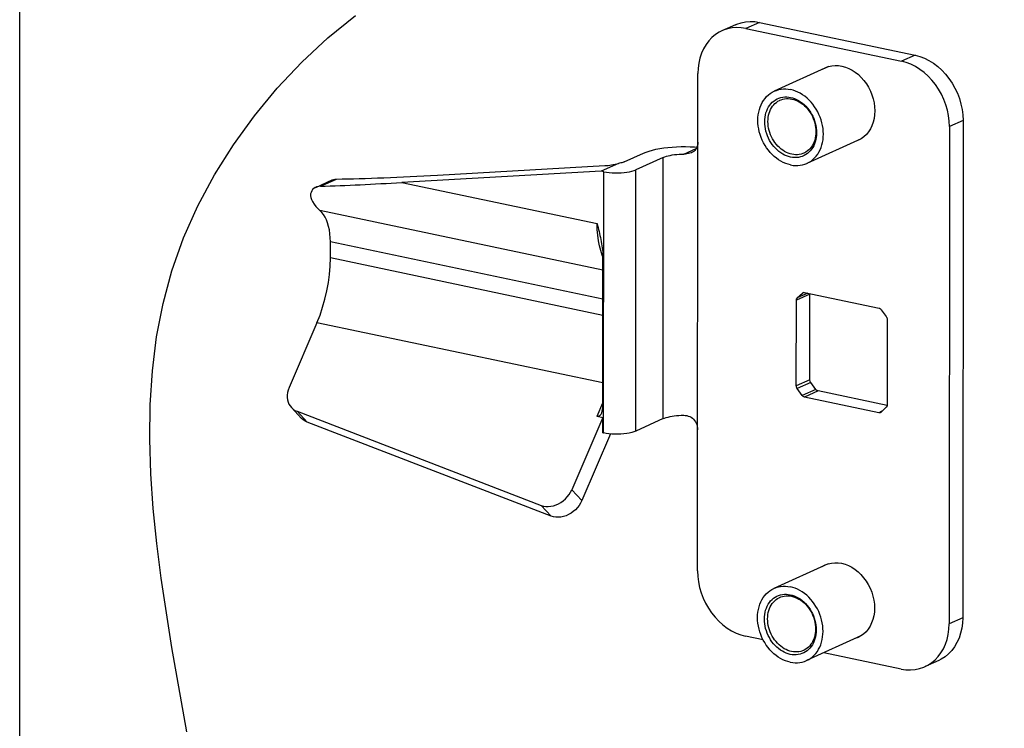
# Model space of a CAD drawing. Header units: inches. Extents: x 0 to 22, y 0 to 17.
# Tile 6 of 46: x 0 to 4.2, y 10.2 to 13.3. Entities that reach past the tile are written whole.
import ezdxf

# ---------------------------------------------------------------- set-up
doc = ezdxf.new("R2010")
doc.units = ezdxf.units.IN
doc.header["$LTSCALE"] = 1.21
doc.header["$MEASUREMENT"] = 0
doc.linetypes.add('PHANTOM', pattern=[0.8, 0.45, -0.05, 0.1, -0.05, 0.1, -0.05])
doc.layers.get('0').update_dxf_attribs({"linetype": 'CONTINUOUS'})
doc.layers.add('DEFAULT_3', color=7, linetype='PHANTOM')
doc.styles.get("Standard").update_dxf_attribs({"font": 'arial.ttf'})
doc.dimstyles.new('DIMSTYLE_1', dxfattribs={"dimtxt": 0.17, "dimasz": 0.2, "dimexe": 0.09, "dimexo": 0.07, "dimgap": 0.0425, "dimtad": 0, "dimtih": 1, "dimtoh": 1, "dimzin": 4, "dimdsep": 46, "dimtxsty": 'Standard', "dimblk": '_FILLED', "dimblk1": '_FILLED', "dimblk2": '_FILLED', "dimcen": 0.09, "dimadec": 3, "dimazin": 1, "dimtfac": 1, "dimtdec": 3, "dimtofl": 0, "dimtmove": 0, "dimatfit": 3, "dimldrblk": '_FILLED', "dimfxl": 0, "dimtolj": 1, "dimtzin": 4, "dimarcsym": 0})

# ---------------------------------------------------------------- blocks, each defined once
blk = doc.blocks.new('_FILLED')
at = {"color": 0, "linetype": 'ByBlock'}
blk.add_solid([(0, 0), (-1, 0.2), (-1, -0.2)], dxfattribs=at)
blk = doc.blocks.new('*D1')
at = {"color": 2, "linetype": 'Continuous'}
for p, q in [((20.9102, 11.4958), (20.8549, 11.6315)), ((21.0642, 11.1185), (20.9102, 11.4958)), ((20.9229, 11.4648), (11.4904, 7.6153)), ((1.2938, 3.4541), (10.7263, 7.3035)), ((1.2812, 3.4851), (1.2258, 3.6207)), ((1.4352, 3.1077), (1.2812, 3.4851))]:
    blk.add_line(p, q, dxfattribs=at)
at = {"color": 2, "linetype": 'Continuous', "xscale": 0.2, "yscale": 0.2, "zscale": 0.2}
for p, rotation in [((20.9229, 11.4648), 22.2006454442), ((1.2938, 3.4541), 202.2006454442)]:
    blk.add_blockref('_FILLED', p, dxfattribs=dict(at, rotation=rotation))
at = {"color": 2, "linetype": 'Continuous', "insert": (11.1084, 7.5444), "char_height": 0.17, "width": 0.594052, "attachment_point": 2, "line_spacing_factor": 0.9}
blk.add_mtext('37.00', dxfattribs=at)

msp = doc.modelspace()

# ---------------------------------------------------------------- linework, layer by layer
at = {"color": 7, "linetype": 'Continuous'}
for p, q in [((0, 0), (0, 17)), ((3.1867, 13.2791), (3.1282, 13.2526)), ((3.1867, 13.2791), (3.8566, 13.1381)), ((3.0832, 13.269), (3.0248, 13.2425)), ((3.1282, 13.2526), (3.7982, 13.1116)), ((3.8566, 13.1381), (3.7982, 13.1116)), ((3.4843, 13.089), (3.2503, 12.9828)), ((2.9199, 10.9183), (2.9213, 13.0583)), ((4.0632, 12.8568), (4.0048, 12.8303)), ((4.0632, 12.8568), (4.0618, 10.7168)), ((4.0048, 12.8303), (4.0034, 10.6903)), ((3.6252, 12.7785), (3.3912, 12.6723)), ((2.8611, 12.7122), (2.9142, 12.7363)), ((2.6043, 12.6786), (2.6864, 12.7158)), ((2.7724, 12.6977), (2.6544, 12.6442)), ((2.7717, 11.5735), (2.7724, 12.6977)), ((1.8, 12.6216), (2.521, 12.6625)), ((2.5791, 12.6721), (2.5047, 12.6383)), ((2.6536, 11.5199), (2.6544, 12.6442)), ((1.2753, 12.569), (1.3461, 12.6011)), ((1.2957, 12.5735), (1.3647, 12.6048)), ((2.5047, 12.6383), (1.6464, 12.5897)), ((2.5155, 12.6361), (2.5047, 12.6383)), ((2.5147, 11.5118), (2.5155, 12.6361)), ((1.6464, 12.5897), (2.4872, 12.4128)), ((2.5119, 12.2128), (1.2929, 12.4693)), ((1.3381, 12.2651), (1.3381, 12.3344)), ((2.5118, 12.0874), (1.3381, 12.3344)), ((2.5118, 12.0181), (1.3381, 12.2651)), ((2.5119, 12.2702), (2.5088, 12.2776)), ((2.5115, 11.6213), (2.5119, 12.2727)), ((3.4039, 12.1099), (3.3454, 12.0833)), ((3.3493, 12.0933), (3.3713, 12.114)), ((3.3942, 12.1136), (3.3493, 12.0933)), ((3.3773, 12.1167), (3.3713, 12.114)), ((3.379, 12.1167), (3.3807, 12.1165)), ((3.3807, 12.1165), (3.7014, 12.049)), ((3.4036, 11.7411), (3.4039, 12.1099)), ((3.4039, 12.1099), (3.404, 12.1116)), ((3.3452, 11.7145), (3.3454, 12.0833)), ((3.7108, 12.0425), (3.7328, 12.0126)), ((1.2806, 11.9864), (1.1606, 11.7069)), ((2.5116, 11.7274), (1.2806, 11.9864)), ((3.7366, 12.001), (3.7364, 11.6322)), ((3.4036, 11.7411), (3.3452, 11.7145)), ((3.4075, 11.7295), (3.349, 11.703)), ((3.4295, 11.6995), (3.4075, 11.7295)), ((3.3711, 11.673), (3.349, 11.703)), ((3.4295, 11.6995), (3.3711, 11.673)), ((3.4389, 11.6931), (3.3804, 11.6666)), ((3.7011, 11.5991), (3.3804, 11.6666)), ((3.736, 11.6306), (3.4389, 11.6931)), ((1.2136, 11.5748), (1.1702, 11.6212)), ((2.4867, 11.5839), (2.5115, 11.6418)), ((3.7325, 11.6223), (3.7105, 11.6016)), ((1.2378, 11.5586), (1.1945, 11.605)), ((1.1945, 11.605), (2.2463, 11.2002)), ((2.5115, 11.5787), (2.3778, 11.2672)), ((2.4867, 11.5839), (2.5115, 11.5787)), ((2.5114, 11.5125), (2.5115, 11.5787)), ((3.7141, 11.605), (3.7011, 11.5991)), ((2.2896, 11.1538), (1.2378, 11.5586)), ((2.7717, 11.5735), (2.6536, 11.5199)), ((2.5443, 11.5077), (2.4212, 11.2208)), ((2.5114, 11.5125), (2.5147, 11.5118)), ((2.3778, 11.2672), (2.4212, 11.2208)), ((2.2463, 11.2002), (2.2896, 11.1538)), ((3.4829, 10.949), (3.2488, 10.8428)), ((4.0618, 10.7168), (4.0034, 10.6903)), ((3.2026, 10.621), (3.1265, 10.637)), ((3.6238, 10.6384), (3.3898, 10.5322)), ((3.7964, 10.496), (3.464, 10.566)), ((3.9584, 10.5327), (3.8999, 10.5061))]:
    msp.add_line(p, q, dxfattribs=at)
for points in [[(3.0832, 13.269), (3.0892, 13.2716), (3.1075, 13.2777), (3.1267, 13.2815), (3.1463, 13.283), (3.1663, 13.2823), (3.1867, 13.2791)], [(3.0248, 13.2425), (3.0133, 13.2367), (2.997, 13.2262), (2.982, 13.2137), (2.9683, 13.1993), (2.9562, 13.1831), (2.9458, 13.1653), (2.9371, 13.146), (2.9303, 13.1255), (2.9253, 13.1039), (2.9223, 13.0815), (2.9213, 13.0583)], [(3.1282, 13.2526), (3.1079, 13.2557), (3.0879, 13.2565), (3.0682, 13.255), (3.0491, 13.2512), (3.0307, 13.245), (3.0248, 13.2425)], [(4.0048, 12.8303), (4.0038, 12.854), (4.0009, 12.8775), (3.9959, 12.9012), (3.9891, 12.9246), (3.9804, 12.9475), (3.97, 12.9698), (3.958, 12.991), (3.9443, 13.0112), (3.9293, 13.03), (3.913, 13.0474), (3.8956, 13.063), (3.8773, 13.0769), (3.8582, 13.0887), (3.8385, 13.0986), (3.8185, 13.1062), (3.7982, 13.1116)], [(3.8566, 13.1381), (3.877, 13.1327), (3.897, 13.1251), (3.9166, 13.1153), (3.9357, 13.1034), (3.9541, 13.0895), (3.9715, 13.0739), (3.9878, 13.0566), (4.0028, 13.0377), (4.0164, 13.0176), (4.0285, 12.9963), (4.0389, 12.9741), (4.0476, 12.9512), (4.0544, 12.9277), (4.0593, 12.9041), (4.0623, 12.8805), (4.0632, 12.8568)], [(3.4581, 13.0771), (3.4583, 13.0773), (3.4708, 13.084)], [(3.4708, 13.084), (3.484, 13.089), (3.4979, 13.0921), (3.5122, 13.0936), (3.5268, 13.0931), (3.5417, 13.0909)], [(3.5417, 13.0909), (3.5566, 13.0869), (3.5712, 13.0811), (3.5856, 13.0737), (3.5994, 13.0647), (3.6126, 13.0541), (3.6251, 13.0422), (3.6366, 13.029), (3.6471, 13.0148), (3.6564, 12.9995), (3.6645, 12.9835), (3.6712, 12.9669), (3.6766, 12.9498), (3.6804, 12.9325), (3.6827, 12.9152), (3.6835, 12.8979), (3.6827, 12.8811), (3.6803, 12.8647), (3.6765, 12.849), (3.6712, 12.8342), (3.6644, 12.8204), (3.6563, 12.8078), (3.647, 12.7965), (3.6364, 12.7866), (3.6249, 12.7783), (3.6125, 12.7716)], [(3.3206, 12.6654), (3.3101, 12.6681), (3.2996, 12.6716), (3.2892, 12.6761), (3.2791, 12.6813), (3.2691, 12.6874), (3.2594, 12.6943), (3.2501, 12.702), (3.2412, 12.7103), (3.2327, 12.7193), (3.2247, 12.7289), (3.2173, 12.739), (3.2104, 12.7496), (3.2042, 12.7607), (3.1985, 12.7722), (3.1936, 12.7839), (3.1894, 12.7959), (3.1859, 12.8081), (3.1832, 12.8204), (3.1813, 12.8327), (3.1801, 12.845), (3.1797, 12.8572), (3.1801, 12.8693), (3.1813, 12.8811), (3.1833, 12.8926), (3.186, 12.9037), (3.1895, 12.9144), (3.1937, 12.9247), (3.1987, 12.9343), (3.2043, 12.9434), (3.2105, 12.9519), (3.2174, 12.9596), (3.2249, 12.9666), (3.2329, 12.9728), (3.2414, 12.9783), (3.2503, 12.9828)], [(3.2503, 12.9828), (3.2596, 12.9865), (3.2693, 12.9894), (3.2793, 12.9913), (3.2895, 12.9923), (3.2998, 12.9923), (3.3103, 12.9915), (3.3208, 12.9897)], [(3.3912, 12.6723), (3.4001, 12.6769), (3.4086, 12.6823), (3.4166, 12.6885), (3.424, 12.6955), (3.4309, 12.7032), (3.4372, 12.7117), (3.4428, 12.7208), (3.4477, 12.7305), (3.452, 12.7407), (3.4555, 12.7514), (3.4582, 12.7625), (3.4602, 12.774), (3.4613, 12.7858), (3.4617, 12.7979), (3.4614, 12.8101), (3.4602, 12.8224), (3.4582, 12.8347), (3.4555, 12.847), (3.452, 12.8592), (3.4478, 12.8712), (3.4429, 12.8829), (3.4373, 12.8944), (3.4311, 12.9055), (3.4242, 12.9161), (3.4167, 12.9263), (3.4087, 12.9358), (3.4003, 12.9448), (3.3913, 12.9532), (3.382, 12.9608), (3.3723, 12.9677), (3.3624, 12.9738), (3.3522, 12.9791), (3.3419, 12.9835), (3.3314, 12.987), (3.3208, 12.9897)], [(3.3206, 12.6992), (3.3121, 12.7013), (3.3035, 12.7043), (3.295, 12.708), (3.2865, 12.7125), (3.2783, 12.7177), (3.2702, 12.7236), (3.2625, 12.7302), (3.2552, 12.7373), (3.2483, 12.745), (3.2418, 12.7532), (3.2359, 12.7619), (3.2304, 12.7709), (3.2256, 12.7804), (3.2213, 12.7901), (3.2176, 12.8), (3.2145, 12.8102), (3.2121, 12.8204), (3.2104, 12.8307), (3.2094, 12.8409), (3.2091, 12.8511), (3.2094, 12.8611), (3.2105, 12.8709), (3.2122, 12.8804), (3.2146, 12.8897), (3.2176, 12.8985), (3.2213, 12.9069), (3.2257, 12.9148), (3.2305, 12.9222), (3.236, 12.9289), (3.2419, 12.9351), (3.2484, 12.9406), (3.2553, 12.9453), (3.2627, 12.9494), (3.2704, 12.9527), (3.2784, 12.9553), (3.2867, 12.957), (3.2952, 12.9579), (3.3037, 12.958), (3.3123, 12.9574), (3.3208, 12.956)], [(3.3263, 12.7112), (3.3184, 12.7132), (3.3104, 12.716), (3.3025, 12.7194), (3.2947, 12.7235), (3.287, 12.7284), (3.2796, 12.7339), (3.2724, 12.7399), (3.2656, 12.7466), (3.2593, 12.7537), (3.2533, 12.7613), (3.2478, 12.7693), (3.2427, 12.7777), (3.2382, 12.7864), (3.2342, 12.7954), (3.2308, 12.8046), (3.228, 12.814), (3.2258, 12.8235), (3.2242, 12.833), (3.2233, 12.8425), (3.223, 12.8519), (3.2233, 12.8611), (3.2243, 12.8702), (3.2259, 12.8791), (3.2281, 12.8876), (3.2309, 12.8958), (3.2343, 12.9036), (3.2383, 12.9109), (3.2428, 12.9177), (3.2479, 12.924), (3.2534, 12.9297), (3.2594, 12.9347), (3.2658, 12.9392), (3.2726, 12.9429), (3.2747, 12.9439)], [(3.2747, 12.9439), (3.2797, 12.946), (3.2872, 12.9484), (3.2949, 12.95), (3.3027, 12.9508), (3.3106, 12.9509), (3.3185, 12.9503), (3.3264, 12.949)], [(3.3208, 12.956), (3.3294, 12.9538), (3.3379, 12.9508), (3.3465, 12.9471), (3.3549, 12.9426), (3.3632, 12.9374), (3.3712, 12.9315), (3.3789, 12.9249), (3.3863, 12.9178), (3.3932, 12.9101), (3.3996, 12.9019), (3.4056, 12.8932), (3.411, 12.8842), (3.4159, 12.8748), (3.4202, 12.865), (3.4239, 12.8551), (3.4269, 12.845), (3.4293, 12.8347), (3.431, 12.8245), (3.432, 12.8142), (3.4324, 12.8041), (3.432, 12.794), (3.431, 12.7842), (3.4293, 12.7747), (3.4269, 12.7655), (3.4238, 12.7566), (3.4201, 12.7482), (3.4158, 12.7403), (3.4109, 12.7329), (3.4055, 12.7262), (3.3995, 12.72), (3.3931, 12.7146), (3.3861, 12.7098), (3.3788, 12.7057), (3.3711, 12.7024), (3.363, 12.6998), (3.3547, 12.6981), (3.3463, 12.6972), (3.3377, 12.6971), (3.3292, 12.6977), (3.3206, 12.6992)], [(3.3264, 12.949), (3.3343, 12.947), (3.3423, 12.9443), (3.3502, 12.9408), (3.358, 12.9367), (3.3657, 12.9318), (3.3731, 12.9264), (3.3803, 12.9203), (3.3871, 12.9136), (3.3934, 12.9065), (3.3994, 12.8989), (3.4049, 12.8909), (3.41, 12.8825), (3.4145, 12.8738), (3.4185, 12.8648), (3.4219, 12.8556), (3.4247, 12.8462), (3.4269, 12.8368), (3.4285, 12.8272), (3.4294, 12.8178), (3.4297, 12.8083), (3.4294, 12.7991), (3.4284, 12.79), (3.4268, 12.7811), (3.4246, 12.7726), (3.4218, 12.7644), (3.4184, 12.7566), (3.4144, 12.7493), (3.4099, 12.7425), (3.4048, 12.7362), (3.3993, 12.7306), (3.3933, 12.7255), (3.3869, 12.721), (3.3801, 12.7173), (3.378, 12.7163)], [(3.6125, 12.7716), (3.5992, 12.7666), (3.5989, 12.7666)], [(2.6864, 12.7158), (2.6981, 12.7206), (2.7109, 12.725), (2.7252, 12.7291), (2.7405, 12.7327), (2.7569, 12.7359), (2.7741, 12.7386), (2.792, 12.7407), (2.8106, 12.7424), (2.8295, 12.7436), (2.8487, 12.7442), (2.8681, 12.7442), (2.8873, 12.7438), (2.9063, 12.7427), (2.917, 12.7418)], [(2.9172, 12.7423), (2.9146, 12.7368), (2.9114, 12.7319), (2.9076, 12.7276), (2.9033, 12.7238), (2.8985, 12.7206), (2.8938, 12.7182)], [(2.9211, 12.7635), (2.9206, 12.7557), (2.9193, 12.7486), (2.9172, 12.7423)], [(2.7724, 12.6977), (2.7788, 12.7003), (2.7858, 12.7027), (2.7936, 12.7048), (2.802, 12.7067), (2.811, 12.7084), (2.8204, 12.7097), (2.8302, 12.7108), (2.8404, 12.7116), (2.8506, 12.712), (2.8611, 12.7122)], [(2.8938, 12.7182), (2.893, 12.7178), (2.8871, 12.7156), (2.8808, 12.714), (2.8742, 12.7129), (2.8677, 12.7123), (2.8611, 12.7122)], [(3.378, 12.7163), (3.373, 12.7142), (3.3655, 12.7119), (3.3578, 12.7103), (3.35, 12.7094), (3.3421, 12.7093), (3.3342, 12.7099), (3.3263, 12.7112)], [(2.5155, 12.6361), (2.5269, 12.634), (2.5388, 12.6325), (2.5514, 12.6314), (2.5644, 12.6308), (2.5774, 12.6308), (2.5904, 12.6313), (2.6031, 12.6323), (2.6152, 12.6338), (2.6266, 12.6358), (2.637, 12.6382), (2.6463, 12.641), (2.6544, 12.6442)], [(2.6043, 12.6786), (2.601, 12.6772), (2.5973, 12.676), (2.5932, 12.6748), (2.5888, 12.6738), (2.5841, 12.6729), (2.5791, 12.6721)], [(3.3206, 12.6654), (3.3312, 12.6636), (3.3416, 12.6628), (3.352, 12.6629), (3.3622, 12.6638), (3.3721, 12.6658), (3.3818, 12.6686), (3.3912, 12.6723)], [(1.3459, 12.601), (1.352, 12.6032), (1.358, 12.6044), (1.3647, 12.6048)], [(1.2752, 12.569), (1.2731, 12.5679), (1.2669, 12.564), (1.2618, 12.5593), (1.2578, 12.5537), (1.2549, 12.5475), (1.2533, 12.5406), (1.253, 12.5331), (1.2541, 12.525), (1.2569, 12.5165), (1.2612, 12.5078)], [(1.2957, 12.5735), (1.2876, 12.5727), (1.28, 12.5709), (1.2752, 12.569)], [(1.2612, 12.5078), (1.2684, 12.4966), (1.276, 12.4865), (1.2842, 12.4774), (1.2929, 12.4693)], [(1.3381, 12.3344), (1.3376, 12.3522), (1.3362, 12.3693), (1.3338, 12.3856), (1.3304, 12.4012), (1.3262, 12.4157), (1.3211, 12.4291), (1.3151, 12.4412), (1.3084, 12.4521), (1.301, 12.4614), (1.2929, 12.4693)], [(2.4872, 12.4128), (2.4894, 12.4042), (2.4915, 12.3956), (2.4936, 12.3871), (2.4957, 12.3786), (2.4977, 12.3701), (2.4996, 12.3615), (2.5015, 12.353), (2.5033, 12.3444), (2.505, 12.3356), (2.5066, 12.3266)], [(2.4971, 12.3173), (2.4928, 12.3394), (2.4897, 12.3628), (2.4878, 12.3873), (2.4872, 12.4128)], [(2.5088, 12.2776), (2.5025, 12.2966), (2.4971, 12.3173)], [(2.5066, 12.3266), (2.508, 12.3179), (2.5093, 12.309), (2.5104, 12.3), (2.5112, 12.2909), (2.5117, 12.2818), (2.5119, 12.2727)], [(1.2806, 11.9864), (1.2936, 12.0192), (1.305, 12.0529), (1.3149, 12.0877), (1.3231, 12.1231), (1.3296, 12.1588), (1.3343, 12.1946), (1.3371, 12.23), (1.3381, 12.2651)], [(3.3454, 12.0833), (3.3455, 12.0853), (3.3459, 12.0872), (3.3464, 12.0889), (3.3472, 12.0906), (3.3482, 12.092), (3.3493, 12.0933)], [(3.3713, 12.114), (3.3727, 12.115), (3.3741, 12.1158)], [(3.3741, 12.1158), (3.3756, 12.1164), (3.3773, 12.1167), (3.379, 12.1167)], [(3.7014, 12.049), (3.7032, 12.0485), (3.7048, 12.0477), (3.7065, 12.0467), (3.708, 12.0455), (3.7095, 12.0441), (3.7108, 12.0425)], [(3.7328, 12.0126), (3.7339, 12.0108), (3.7349, 12.009), (3.7356, 12.007), (3.7362, 12.005), (3.7365, 12.003), (3.7366, 12.001)], [(1.1606, 11.7069), (1.1567, 11.6962), (1.154, 11.6857), (1.1527, 11.6751), (1.1525, 11.6647), (1.1537, 11.6546), (1.1562, 11.6451), (1.1599, 11.6361), (1.1647, 11.628), (1.1702, 11.6212)], [(3.349, 11.703), (3.3479, 11.7047), (3.3469, 11.7066), (3.3462, 11.7085), (3.3456, 11.7105), (3.3453, 11.7125), (3.3452, 11.7145)], [(3.4075, 11.7295), (3.4064, 11.7312), (3.4054, 11.7331), (3.4046, 11.735), (3.4041, 11.737), (3.4037, 11.739), (3.4036, 11.7411)], [(3.3804, 11.6666), (3.3787, 11.6671), (3.377, 11.6678), (3.3753, 11.6688), (3.3738, 11.67), (3.3724, 11.6714), (3.3711, 11.673)], [(3.4389, 11.6931), (3.4371, 11.6936), (3.4354, 11.6943), (3.4338, 11.6953), (3.4322, 11.6965), (3.4308, 11.6979), (3.4295, 11.6995)], [(1.1702, 11.6212), (1.1777, 11.6144), (1.1856, 11.6092), (1.1945, 11.605)], [(3.7364, 11.6322), (3.7363, 11.6302), (3.7359, 11.6284), (3.7354, 11.6266), (3.7346, 11.625), (3.7337, 11.6235), (3.7325, 11.6223)], [(2.7717, 11.5735), (2.778, 11.5761), (2.785, 11.5785), (2.7928, 11.5806), (2.8012, 11.5825), (2.8102, 11.5841), (2.8197, 11.5855), (2.8295, 11.5866), (2.8396, 11.5873), (2.8499, 11.5878), (2.8603, 11.5879)], [(2.8603, 11.5879), (2.8669, 11.5876), (2.8735, 11.5866), (2.88, 11.5849), (2.8863, 11.5824), (2.8923, 11.5792), (2.8977, 11.5753), (2.9026, 11.5708), (2.9069, 11.5658), (2.9106, 11.5603), (2.9138, 11.5543), (2.9164, 11.5478), (2.9185, 11.5407), (2.9198, 11.5331), (2.9203, 11.5251)], [(3.7077, 11.5997), (3.7062, 11.5992), (3.7045, 11.5989), (3.7029, 11.5989), (3.7011, 11.5991)], [(3.7105, 11.6016), (3.7092, 11.6005), (3.7077, 11.5997)], [(1.2378, 11.5586), (1.229, 11.5627), (1.2211, 11.5679), (1.2136, 11.5748)], [(2.6536, 11.5199), (2.6455, 11.5167), (2.6363, 11.5139), (2.6258, 11.5115), (2.6145, 11.5095), (2.6023, 11.508), (2.5897, 11.507), (2.5767, 11.5065), (2.5636, 11.5066), (2.5507, 11.5071), (2.5381, 11.5082), (2.5261, 11.5098), (2.5147, 11.5118)], [(2.2463, 11.2002), (2.2561, 11.1972), (2.2663, 11.1956), (2.277, 11.1952), (2.288, 11.1962), (2.2991, 11.1986), (2.3101, 11.2022), (2.3209, 11.207), (2.3314, 11.213), (2.3412, 11.22), (2.3505, 11.2281), (2.3588, 11.2369), (2.3663, 11.2465), (2.3726, 11.2566), (2.3778, 11.2672)], [(2.4212, 11.2208), (2.4159, 11.2102), (2.4096, 11.2001), (2.4022, 11.1905), (2.3938, 11.1816), (2.3846, 11.1736), (2.3747, 11.1666), (2.3643, 11.1606), (2.3535, 11.1557), (2.3424, 11.1521), (2.3313, 11.1498), (2.3203, 11.1488), (2.3096, 11.1491), (2.2994, 11.1508), (2.2896, 11.1538)], [(3.4566, 10.9371), (3.4569, 10.9373), (3.4693, 10.9439)], [(3.4693, 10.9439), (3.4826, 10.9489), (3.4965, 10.9521), (3.5108, 10.9535), (3.5254, 10.9531), (3.5403, 10.9509)], [(3.5403, 10.9509), (3.5552, 10.9468), (3.5698, 10.9411), (3.5841, 10.9337), (3.598, 10.9246), (3.6112, 10.9141), (3.6237, 10.9022), (3.6352, 10.889), (3.6457, 10.8747), (3.655, 10.8595), (3.6631, 10.8435), (3.6698, 10.8268), (3.6751, 10.8098), (3.679, 10.7925), (3.6813, 10.7751), (3.682, 10.7579), (3.6813, 10.741), (3.6789, 10.7246), (3.6751, 10.7089), (3.6697, 10.6941), (3.663, 10.6803), (3.6549, 10.6677), (3.6455, 10.6564), (3.635, 10.6466), (3.6235, 10.6382), (3.6111, 10.6316)], [(2.9199, 10.9183), (2.9209, 10.8947), (2.9238, 10.8711), (2.9287, 10.8474), (2.9356, 10.824), (2.9442, 10.8011), (2.9546, 10.7788), (2.9667, 10.7576), (2.9803, 10.7374), (2.9954, 10.7186), (3.0116, 10.7012), (3.029, 10.6856), (3.0474, 10.6717), (3.0665, 10.6599), (3.0862, 10.65), (3.1061, 10.6424), (3.1265, 10.637)], [(3.3192, 10.5253), (3.3086, 10.528), (3.2982, 10.5316), (3.2878, 10.536), (3.2776, 10.5413), (3.2677, 10.5474), (3.258, 10.5543), (3.2487, 10.5619), (3.2398, 10.5702), (3.2313, 10.5792), (3.2233, 10.5888), (3.2159, 10.599), (3.209, 10.6096), (3.2027, 10.6207), (3.1971, 10.6321), (3.1922, 10.6439), (3.188, 10.6559), (3.1845, 10.6681), (3.1818, 10.6804), (3.1798, 10.6927), (3.1787, 10.705), (3.1783, 10.7172), (3.1787, 10.7292), (3.1799, 10.741), (3.1818, 10.7525), (3.1846, 10.7637), (3.1881, 10.7744), (3.1923, 10.7846), (3.1972, 10.7943), (3.2029, 10.8034), (3.2091, 10.8118), (3.216, 10.8196), (3.2235, 10.8266), (3.2315, 10.8328), (3.24, 10.8382), (3.2488, 10.8428)], [(3.3192, 10.5591), (3.3107, 10.5613), (3.3021, 10.5642), (3.2936, 10.5679), (3.2851, 10.5724), (3.2768, 10.5776), (3.2688, 10.5836), (3.2611, 10.5901), (3.2537, 10.5973), (3.2468, 10.605), (3.2404, 10.6132), (3.2344, 10.6218), (3.229, 10.6309), (3.2241, 10.6403), (3.2198, 10.65), (3.2162, 10.66), (3.2131, 10.6701), (3.2107, 10.6803), (3.209, 10.6906), (3.208, 10.7008), (3.2076, 10.711), (3.208, 10.721), (3.209, 10.7308), (3.2108, 10.7404), (3.2132, 10.7496), (3.2162, 10.7585), (3.2199, 10.7669), (3.2242, 10.7748), (3.2291, 10.7821), (3.2346, 10.7889), (3.2405, 10.795), (3.247, 10.8005), (3.2539, 10.8053), (3.2613, 10.8094), (3.269, 10.8127), (3.277, 10.8152), (3.2853, 10.817), (3.2937, 10.8179), (3.3023, 10.818), (3.3108, 10.8173), (3.3194, 10.8159)], [(3.2488, 10.8428), (3.2582, 10.8465), (3.2679, 10.8493), (3.2778, 10.8512), (3.288, 10.8522), (3.2984, 10.8523), (3.3088, 10.8514), (3.3194, 10.8497)], [(3.3194, 10.8159), (3.328, 10.8137), (3.3365, 10.8108), (3.345, 10.8071), (3.3535, 10.8026), (3.3618, 10.7974), (3.3698, 10.7915), (3.3775, 10.7849), (3.3849, 10.7777), (3.3918, 10.77), (3.3982, 10.7618), (3.4042, 10.7532), (3.4096, 10.7441), (3.4145, 10.7347), (3.4188, 10.725), (3.4225, 10.715), (3.4255, 10.7049), (3.4279, 10.6947), (3.4296, 10.6844), (3.4306, 10.6742), (3.431, 10.664), (3.4306, 10.654), (3.4296, 10.6442), (3.4278, 10.6346), (3.4254, 10.6254), (3.4224, 10.6166), (3.4187, 10.6082), (3.4144, 10.6003), (3.4095, 10.5929), (3.404, 10.5861), (3.3981, 10.58), (3.3916, 10.5745), (3.3847, 10.5697), (3.3774, 10.5656), (3.3696, 10.5623), (3.3616, 10.5598), (3.3533, 10.5581), (3.3449, 10.5571), (3.3363, 10.557), (3.3278, 10.5577), (3.3192, 10.5591)], [(3.3898, 10.5322), (3.3987, 10.5368), (3.4071, 10.5422), (3.4151, 10.5484), (3.4226, 10.5555), (3.4295, 10.5632), (3.4358, 10.5716), (3.4414, 10.5807), (3.4463, 10.5904), (3.4505, 10.6006), (3.454, 10.6114), (3.4568, 10.6225), (3.4587, 10.634), (3.4599, 10.6458), (3.4603, 10.6578), (3.4599, 10.67), (3.4588, 10.6823), (3.4568, 10.6947), (3.4541, 10.707), (3.4506, 10.7191), (3.4464, 10.7311), (3.4415, 10.7429), (3.4359, 10.7543), (3.4296, 10.7654), (3.4228, 10.7761), (3.4153, 10.7862), (3.4073, 10.7958), (3.3988, 10.8048), (3.3899, 10.8131), (3.3806, 10.8207), (3.3709, 10.8276), (3.361, 10.8337), (3.3508, 10.839), (3.3404, 10.8434), (3.33, 10.847), (3.3194, 10.8497)], [(3.3248, 10.5712), (3.3169, 10.5732), (3.309, 10.5759), (3.3011, 10.5794), (3.2933, 10.5835), (3.2856, 10.5883), (3.2782, 10.5938), (3.271, 10.5999), (3.2642, 10.6065), (3.2578, 10.6137), (3.2519, 10.6212), (3.2463, 10.6293), (3.2413, 10.6376), (3.2368, 10.6464), (3.2328, 10.6554), (3.2294, 10.6646), (3.2266, 10.6739), (3.2244, 10.6834), (3.2228, 10.6929), (3.2219, 10.7024), (3.2215, 10.7118), (3.2219, 10.7211), (3.2228, 10.7302), (3.2244, 10.739), (3.2266, 10.7476), (3.2295, 10.7558), (3.2329, 10.7635), (3.2369, 10.7709), (3.2414, 10.7777), (3.2465, 10.7839), (3.252, 10.7896), (3.258, 10.7947), (3.2644, 10.7991), (3.2712, 10.8029), (3.2733, 10.8039)], [(3.2733, 10.8039), (3.2783, 10.806), (3.2858, 10.8083), (3.2934, 10.8099), (3.3013, 10.8108), (3.3092, 10.8109), (3.3171, 10.8103), (3.325, 10.809)], [(3.325, 10.809), (3.3329, 10.8069), (3.3408, 10.8042), (3.3488, 10.8008), (3.3566, 10.7966), (3.3642, 10.7918), (3.3717, 10.7863), (3.3788, 10.7802), (3.3856, 10.7736), (3.392, 10.7665), (3.398, 10.7589), (3.4035, 10.7509), (3.4085, 10.7425), (3.4131, 10.7338), (3.417, 10.7248), (3.4204, 10.7156), (3.4233, 10.7062), (3.4255, 10.6967), (3.427, 10.6872), (3.428, 10.6777), (3.4283, 10.6683), (3.428, 10.659), (3.427, 10.6499), (3.4254, 10.6411), (3.4232, 10.6326), (3.4204, 10.6244), (3.417, 10.6166), (3.413, 10.6093), (3.4084, 10.6025), (3.4034, 10.5962), (3.3979, 10.5905), (3.3919, 10.5854), (3.3855, 10.581), (3.3787, 10.5772), (3.3766, 10.5762)], [(3.9427, 10.5349), (3.9563, 10.5493), (3.9684, 10.5655), (3.9789, 10.5833), (3.9876, 10.6026), (3.9944, 10.6231), (3.9994, 10.6447), (4.0023, 10.6671), (4.0034, 10.6903)], [(4.0618, 10.7168), (4.0608, 10.6936), (4.0578, 10.6712), (4.0529, 10.6497), (4.046, 10.6291), (4.0373, 10.6099), (4.0269, 10.592), (4.0148, 10.5758), (4.0011, 10.5614), (3.9861, 10.5489), (3.9698, 10.5384), (3.9584, 10.5327)], [(3.6111, 10.6316), (3.5978, 10.6266), (3.5975, 10.6265)], [(3.3766, 10.5762), (3.3715, 10.5742), (3.3641, 10.5718), (3.3564, 10.5702), (3.3486, 10.5694), (3.3407, 10.5692), (3.3328, 10.5699), (3.3248, 10.5712)], [(3.3192, 10.5253), (3.3298, 10.5236), (3.3402, 10.5227), (3.3506, 10.5228), (3.3608, 10.5238), (3.3707, 10.5257), (3.3804, 10.5285), (3.3898, 10.5322)], [(3.8999, 10.5061), (3.9113, 10.5119), (3.9276, 10.5224), (3.9427, 10.5349)], [(3.7964, 10.496), (3.8168, 10.4929), (3.8368, 10.4921), (3.8565, 10.4936), (3.8756, 10.4975), (3.8939, 10.5036), (3.8999, 10.5061)]]:
    msp.add_lwpolyline(points, dxfattribs=at)
for centre, major_axis, ratio, start_param, end_param in [((2.5547, 12.6778), (0.06, 0.0113), 0.178492, -2.201186, -1.185201), ((1.9405, 12.6854), (0.9014, 0.06), 0.06088, -2.267742, -1.731363), ((1.8263, 12.6714), (1.1538, 0.0768), 0.06088, -2.052651, -1.731363), ((2.4867, 11.6265), (-0.0044, 0.0429), 0.569266, -3.322135, -1.751339)]:
    msp.add_ellipse(centre, major_axis=major_axis, ratio=ratio, start_param=start_param, end_param=end_param, dxfattribs=at)
at = {"layer": 'DEFAULT_3', "color": 8, "linetype": 'PHANTOM'}
msp.add_lwpolyline([(0.7201, 10.2256), (0.6559, 10.5891), (0.6319, 10.7378), (0.6098, 10.8871), (0.5907, 11.0368), (0.5754, 11.1866), (0.5649, 11.3361), (0.5601, 11.4851), (0.5621, 11.6332), (0.5717, 11.78), (0.5899, 11.9254), (0.6177, 12.0689), (0.6559, 12.2102), (0.7063, 12.3513), (0.7677, 12.4891), (0.8394, 12.6231), (0.9208, 12.7525), (1.0111, 12.8767), (1.1094, 12.9952), (1.2151, 13.1071), (1.3275, 13.2119), (1.4458, 13.3089)], dxfattribs=at)

# ---------------------------------------------------------------- dimensions: what is measured, and where the dimension line sits
at = {"color": 2, "linetype": 'Continuous'}
dim = msp.add_linear_dim(base=(20.9229, 11.4648), p1=(1.4616, 3.0429), p2=(21.0907, 11.0536), angle=22.2006, text='37.00', dimstyle='DIMSTYLE_1', dxfattribs=at)
dim.commit()
dim.dimension.update_dxf_attribs({"geometry": '*D1', "text_midpoint": (11.108, 7.4585), "dimtype": 160})

doc.saveas('drawing.dxf')
